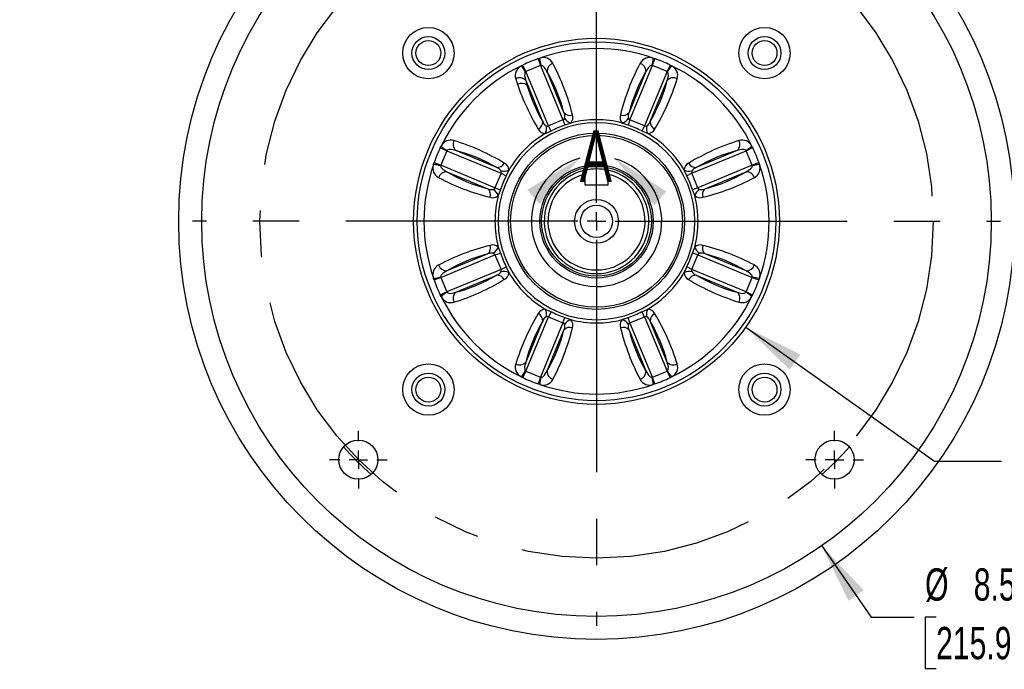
# Model space of a CAD drawing. Header units: inches. Extents: x 0 to 55, y 0 to 42.5.
# Tile 8 of 17: x 39 to 49.6, y 9.8 to 16.8. Entities that reach past the tile are written whole.
import ezdxf

# ---------------------------------------------------------------- set-up
doc = ezdxf.new("R2010")
doc.units = ezdxf.units.IN
doc.header["$LTSCALE"] = 5
doc.header["$MEASUREMENT"] = 0
doc.linetypes.add('CENTERX2', pattern=[0.8, 0.5, -0.1, 0.1, -0.1])
doc.layers.add('CENTER', color=40, linetype='CENTERX2')
doc.layers.add('DIMENSIONS', color=140, linetype='Continuous', lineweight=25)
doc.layers.add('TEXT', color=140, linetype='Continuous', lineweight=25)
doc.styles.add('SLDTEXTSTYLE0', font='TXT', dxfattribs={"width": 0.7})
doc.dimstyles.new('SLDDIMSTYLE4', dxfattribs={"dimtxt": 0.347222, "dimasz": 0.65, "dimexe": 0, "dimexo": 0.0625, "dimgap": 0.086806, "dimtad": 0, "dimtih": 1, "dimtoh": 1, "dimrnd": 1e-09, "dimzin": 12, "dimdsep": 46, "dimtxsty": 'SLDTEXTSTYLE0', "dimsah": 1, "dimcen": 0, "dimadec": 0, "dimazin": 3, "dimtfac": 1, "dimtofl": 0, "dimtmove": 0, "dimatfit": 3, "dimfxl": 0, "dimfrac": 2, "dimtolj": 1, "dimtzin": 12, "dimarcsym": 0})
doc.dimstyles.new('SLDDIMSTYLE5', dxfattribs={"dimtxt": 0.347222, "dimasz": 0.65, "dimexe": 0, "dimexo": 0.0625, "dimgap": 0.086806, "dimtad": 0, "dimtih": 1, "dimtoh": 1, "dimrnd": 1e-09, "dimzin": 4, "dimdsep": 46, "dimtxsty": 'SLDTEXTSTYLE0', "dimsah": 1, "dimcen": 0.09, "dimadec": 0, "dimazin": 1, "dimtfac": 1, "dimtofl": 0, "dimtmove": 0, "dimatfit": 3, "dimfxl": 0, "dimfrac": 2, "dimtolj": 1, "dimtzin": 12, "dimarcsym": 0})
doc.dimstyles.new('SLDDIMSTYLE7', dxfattribs={"dimtxt": 0.347222, "dimasz": 0.65, "dimexe": 0, "dimexo": 0.0625, "dimgap": 0.086806, "dimtad": 0, "dimtih": 1, "dimtoh": 1, "dimrnd": 1e-09, "dimzin": 4, "dimdsep": 46, "dimtxsty": 'SLDTEXTSTYLE0', "dimsah": 1, "dimcen": 0, "dimadec": 0, "dimazin": 1, "dimtfac": 1, "dimtofl": 0, "dimtmove": 0, "dimatfit": 3, "dimfxl": 0, "dimfrac": 2, "dimtolj": 1, "dimtzin": 12, "dimarcsym": 0})
doc.dimstyles.new('SLDDIMSTYLE8', dxfattribs={"dimtxt": 0.347222, "dimasz": 0.65, "dimexe": 0, "dimexo": 0.0625, "dimgap": 0.086806, "dimtad": 0, "dimtih": 1, "dimtoh": 1, "dimrnd": 1e-09, "dimzin": 12, "dimdsep": 46, "dimtxsty": 'SLDTEXTSTYLE0', "dimsah": 1, "dimcen": 0, "dimadec": 0, "dimazin": 3, "dimtfac": 1, "dimtofl": 0, "dimtmove": 0, "dimatfit": 3, "dimfxl": 0, "dimfrac": 2, "dimtolj": 1, "dimtzin": 12, "dimarcsym": 0})

# ---------------------------------------------------------------- blocks, each defined once
blk = doc.blocks.new('_D_9')
at = {"layer": 'DIMENSIONS'}
for p, q in [((48.623, 19.744), (48.506, 19.744)), ((48.506, 19.744), (48.506, 19.192)), ((49.943, 19.744), (50.06, 19.744)), ((50.06, 19.744), (50.06, 19.192)), ((47.06, 17.756), (47.916, 19.239)), ((47.916, 19.239), (48.077, 19.239)), ((48.506, 19.192), (48.623, 19.192)), ((50.06, 19.192), (49.943, 19.192))]:
    blk.add_line(p, q, dxfattribs=at)
blk.add_solid([(47.06, 17.756), (47.471, 18.269), (47.298, 18.369)], dxfattribs=at)
at = {"layer": 'DIMENSIONS', "char_height": 0.3472, "attachment_point": 1, "style": 'SLDTEXTSTYLE0'}
for s, insert in [('%%c', (48.505, 20.269)), ('7.25', (49.029, 20.269)), ('184.2', (48.623, 19.639)), ('B.C.', (48.803, 19.009))]:
    blk.add_mtext(s, dxfattribs=dict(at, insert=insert))
blk = doc.blocks.new('_D_10')
at = {"layer": 'DIMENSIONS'}
for p, q in [((46.394, 20.915), (47.148, 20.915)), ((47.448, 20.915), (51.961, 20.915)), ((51.336, 20.915), (51.336, 18.396)), ((50.676, 17.764), (50.559, 17.764)), ((50.559, 17.764), (50.559, 17.212)), ((51.997, 17.764), (52.113, 17.764)), ((52.113, 17.764), (52.113, 17.212)), ((50.559, 17.212), (50.676, 17.212)), ((52.113, 17.212), (51.997, 17.212)), ((51.336, 14.616), (51.336, 17.134)), ((49.849, 14.616), (51.961, 14.616))]:
    blk.add_line(p, q, dxfattribs=at)
for points in [[(51.336, 20.915), (51.236, 20.265), (51.436, 20.265)], [(51.336, 14.616), (51.436, 15.266), (51.236, 15.266)]]:
    blk.add_solid(points, dxfattribs=at)
at = {"layer": 'DIMENSIONS', "char_height": 0.3472, "attachment_point": 1, "style": 'SLDTEXTSTYLE0'}
for s, insert in [('6.30', (50.82, 18.29)), ('160.0', (50.676, 17.66))]:
    blk.add_mtext(s, dxfattribs=dict(at, insert=insert))
blk = doc.blocks.new('_D_13')
at = {"layer": 'DIMENSIONS'}
for p, q in [((39.12, 20.124), (39.004, 20.124)), ((39.004, 20.124), (39.004, 19.572)), ((40.441, 20.124), (40.558, 20.124)), ((40.558, 20.124), (40.558, 19.572)), ((41.482, 20.124), (40.675, 20.124)), ((42.71, 18.329), (41.482, 20.124)), ((39.004, 19.572), (39.12, 19.572)), ((40.558, 19.572), (40.441, 19.572))]:
    blk.add_line(p, q, dxfattribs=at)
blk.add_solid([(42.71, 18.329), (42.426, 18.922), (42.26, 18.809)], dxfattribs=at)
at = {"layer": 'DIMENSIONS', "char_height": 0.3472, "attachment_point": 1, "style": 'SLDTEXTSTYLE0'}
for s, insert in [('%%c', (39.003, 20.649)), ('9.00', (39.527, 20.649)), ('228.5', (39.12, 20.019))]:
    blk.add_mtext(s, dxfattribs=dict(at, insert=insert))
blk = doc.blocks.new('_D_14')
at = {"layer": 'DIMENSIONS'}
for p, q in [((47.673, 11.125), (48.206, 10.358)), ((48.206, 10.358), (48.67, 10.358)), ((48.904, 10.358), (48.787, 10.358)), ((48.787, 10.358), (48.787, 9.806)), ((50.224, 10.358), (50.341, 10.358)), ((50.341, 10.358), (50.341, 9.806)), ((48.787, 9.806), (48.904, 9.806)), ((50.341, 9.806), (50.224, 9.806))]:
    blk.add_line(p, q, dxfattribs=at)
blk.add_solid([(47.673, 11.125), (47.962, 10.534), (48.126, 10.648)], dxfattribs=at)
at = {"layer": 'DIMENSIONS', "char_height": 0.3472, "attachment_point": 1, "style": 'SLDTEXTSTYLE0'}
for s, insert in [('%%c', (48.786, 10.883)), ('8.50', (49.31, 10.883)), ('215.9', (48.904, 10.253))]:
    blk.add_mtext(s, dxfattribs=dict(at, insert=insert))
blk = doc.blocks.new('_D_15')
at = {"layer": 'DIMENSIONS'}
for p, q in [((46.855, 13.478), (48.889, 12.037)), ((48.889, 12.037), (49.61, 12.037)), ((49.843, 12.037), (49.726, 12.037)), ((49.726, 12.037), (49.726, 11.485)), ((51.164, 12.037), (51.281, 12.037)), ((51.281, 12.037), (51.281, 11.485)), ((49.726, 11.485), (49.843, 11.485)), ((51.281, 11.485), (51.164, 11.485))]:
    blk.add_line(p, q, dxfattribs=at)
blk.add_solid([(46.855, 13.478), (47.328, 13.021), (47.443, 13.184)], dxfattribs=at)
at = {"layer": 'DIMENSIONS', "char_height": 0.3472, "attachment_point": 1, "style": 'SLDTEXTSTYLE0'}
for s, insert in [('%%c', (49.725, 12.563)), ('3.94', (50.25, 12.563)), ('100.0', (49.843, 11.933))]:
    blk.add_mtext(s, dxfattribs=dict(at, insert=insert))
blk = doc.blocks.new('SW_CENTERMARKSYMBOL_1')
at = {"layer": 'CENTER', "color": 0}
for p, q in [((0, 0.2), (0, 4.35)), ((-0.2, 0), (-4.35, 0)), ((0, 0), (-0.1, 0)), ((0, 0), (0, 0.1)), ((0, 0), (0, -0.1)), ((0, 0), (0.1, 0)), ((0.2, 0), (4.35, 0)), ((0, -0.2), (0, -4.35))]:
    blk.add_line(p, q, dxfattribs=at)
blk = doc.blocks.new('SW_CENTERMARKSYMBOL_4')
at = {"layer": 'CENTER', "color": 0}
for p, q in [((0, 0.2), (0, 0.31095)), ((-0.2, 0), (-0.31095, 0)), ((0, 0), (-0.1, 0)), ((0, 0), (0, 0.1)), ((0, 0), (0, -0.1)), ((0, 0), (0.1, 0)), ((0.2, 0), (0.31095, 0)), ((0, -0.2), (0, -0.31095))]:
    blk.add_line(p, q, dxfattribs=at)
blk = doc.blocks.new('SW_CENTERMARKSYMBOL_5')
at = {"layer": 'CENTER', "color": 0}
for p, q in [((0, 0.2), (0, 0.31095)), ((-0.2, 0), (-0.31095, 0)), ((0, 0), (-0.1, 0)), ((0, 0), (0, 0.1)), ((0, 0), (0, -0.1)), ((0, 0), (0.1, 0)), ((0.2, 0), (0.31095, 0)), ((0, -0.2), (0, -0.31095))]:
    blk.add_line(p, q, dxfattribs=at)

msp = doc.modelspace()

# ---------------------------------------------------------------- linework, layer by layer
for p, q in [((44.62, 16.365), (44.637, 16.37)), ((44.62, 16.365), (44.646, 16.292)), ((45.851, 16.292), (45.877, 16.365)), ((45.86, 16.37), (45.877, 16.365)), ((44.44, 16.289), (44.456, 16.297)), ((44.489, 16.226), (44.456, 16.297)), ((44.489, 16.226), (44.485, 16.223)), ((44.646, 16.292), (44.489, 16.226)), ((44.731, 15.643), (44.489, 16.226)), ((44.652, 16.292), (44.646, 16.292)), ((44.646, 16.292), (44.888, 15.708)), ((44.898, 15.785), (44.716, 16.226)), ((45.781, 16.226), (45.599, 15.785)), ((45.609, 15.708), (45.851, 16.292)), ((46.008, 16.226), (45.766, 15.643)), ((45.851, 16.292), (45.845, 16.292)), ((46.008, 16.226), (45.851, 16.292)), ((46.041, 16.297), (46.008, 16.226)), ((46.012, 16.223), (46.008, 16.226)), ((46.041, 16.297), (46.057, 16.289)), ((44.379, 16.15), (44.398, 16.089)), ((44.487, 16.131), (44.669, 15.69)), ((44.487, 16.131), (44.5, 16.081)), ((45.828, 15.69), (46.01, 16.131)), ((44.888, 15.708), (44.731, 15.643)), ((44.888, 15.708), (44.908, 15.649)), ((45.609, 15.708), (45.589, 15.649)), ((45.766, 15.643), (45.609, 15.708)), ((44.759, 15.587), (44.702, 15.562)), ((44.706, 15.644), (44.708, 15.643)), ((44.759, 15.587), (44.731, 15.643)), ((44.971, 15.673), (44.908, 15.649)), ((45.589, 15.649), (45.526, 15.673)), ((45.766, 15.643), (45.738, 15.587)), ((45.8, 15.56), (45.738, 15.587)), ((44.702, 15.562), (44.697, 15.56)), ((43.567, 15.408), (43.576, 15.424)), ((43.567, 15.408), (43.638, 15.375)), ((43.638, 15.375), (43.573, 15.218)), ((43.641, 15.379), (43.638, 15.375)), ((43.638, 15.375), (44.221, 15.133)), ((44.174, 15.195), (43.733, 15.377)), ((46.276, 15.133), (46.859, 15.375)), ((46.764, 15.377), (46.323, 15.195)), ((46.859, 15.375), (46.856, 15.379)), ((46.859, 15.375), (46.93, 15.408)), ((46.925, 15.218), (46.859, 15.375)), ((46.922, 15.424), (46.93, 15.408)), ((43.494, 15.227), (43.499, 15.244)), ((43.573, 15.218), (43.499, 15.244)), ((43.573, 15.218), (43.572, 15.212)), ((44.156, 14.976), (43.573, 15.218)), ((44.305, 15.167), (44.277, 15.105)), ((45.124, 15.164), (45.124, 15.124)), ((45.374, 15.164), (45.374, 15.124)), ((46.22, 15.105), (46.193, 15.167)), ((46.925, 15.218), (46.341, 14.976)), ((46.998, 15.244), (46.925, 15.218)), ((46.925, 15.212), (46.925, 15.218)), ((46.998, 15.244), (47.004, 15.227)), ((43.639, 15.148), (44.079, 14.966)), ((44.221, 15.133), (44.156, 14.976)), ((44.221, 15.133), (44.277, 15.105)), ((45.124, 15.124), (45.124, 15.009)), ((45.374, 15.009), (45.374, 15.124)), ((46.276, 15.133), (46.22, 15.105)), ((46.341, 14.976), (46.276, 15.133)), ((46.418, 14.966), (46.859, 15.148)), ((44.156, 14.976), (44.216, 14.956)), ((44.216, 14.956), (44.191, 14.893)), ((45.124, 15.009), (45.374, 15.009)), ((46.341, 14.976), (46.282, 14.956)), ((46.306, 14.893), (46.282, 14.956)), ((44.191, 14.338), (44.216, 14.275)), ((46.282, 14.275), (46.306, 14.338)), ((43.573, 14.013), (44.156, 14.255)), ((44.079, 14.265), (43.639, 14.083)), ((44.156, 14.255), (44.216, 14.275)), ((44.156, 14.255), (44.221, 14.098)), ((46.276, 14.098), (46.341, 14.255)), ((46.341, 14.255), (46.282, 14.275)), ((46.341, 14.255), (46.925, 14.013)), ((46.859, 14.083), (46.418, 14.265)), ((44.221, 14.098), (44.277, 14.126)), ((44.277, 14.126), (44.305, 14.064)), ((46.193, 14.064), (46.22, 14.126)), ((46.276, 14.098), (46.22, 14.126)), ((43.499, 13.987), (43.494, 14.004)), ((43.499, 13.987), (43.573, 14.013)), ((43.572, 14.019), (43.573, 14.013)), ((43.573, 14.013), (43.638, 13.856)), ((44.221, 14.098), (43.638, 13.856)), ((43.733, 13.854), (44.174, 14.036)), ((46.859, 13.856), (46.276, 14.098)), ((46.323, 14.036), (46.764, 13.854)), ((46.859, 13.856), (46.925, 14.013)), ((46.925, 14.013), (46.925, 14.019)), ((46.925, 14.013), (46.998, 13.987)), ((47.004, 14.004), (46.998, 13.987)), ((43.638, 13.856), (43.567, 13.823)), ((43.576, 13.807), (43.567, 13.823)), ((43.638, 13.856), (43.641, 13.852)), ((46.856, 13.852), (46.859, 13.856)), ((46.93, 13.823), (46.859, 13.856)), ((46.93, 13.823), (46.922, 13.807)), ((44.489, 13.005), (44.731, 13.588)), ((44.697, 13.672), (44.759, 13.644)), ((44.759, 13.644), (44.731, 13.588)), ((44.731, 13.588), (44.888, 13.523)), ((44.888, 13.523), (44.908, 13.583)), ((44.908, 13.583), (44.971, 13.558)), ((45.526, 13.558), (45.589, 13.583)), ((45.609, 13.523), (45.589, 13.583)), ((45.609, 13.523), (45.766, 13.588)), ((45.738, 13.644), (45.8, 13.672)), ((45.766, 13.588), (45.738, 13.644)), ((45.766, 13.588), (46.008, 13.005)), ((44.669, 13.541), (44.487, 13.1)), ((44.888, 13.523), (44.646, 12.94)), ((45.851, 12.94), (45.609, 13.523)), ((46.01, 13.1), (45.828, 13.541)), ((44.716, 13.006), (44.898, 13.446)), ((45.599, 13.446), (45.781, 13.006)), ((44.456, 12.934), (44.44, 12.943)), ((44.456, 12.934), (44.489, 13.005)), ((44.485, 13.008), (44.489, 13.005)), ((44.489, 13.005), (44.646, 12.94)), ((44.646, 12.94), (44.62, 12.866)), ((44.646, 12.94), (44.652, 12.939)), ((45.845, 12.939), (45.851, 12.94)), ((45.851, 12.94), (46.008, 13.005)), ((45.877, 12.866), (45.851, 12.94)), ((46.008, 13.005), (46.012, 13.008)), ((46.008, 13.005), (46.041, 12.934)), ((46.057, 12.943), (46.041, 12.934)), ((44.637, 12.861), (44.62, 12.866)), ((45.877, 12.866), (45.86, 12.861))]:
    msp.add_line(p, q)
at = {"flags": 128}
for points in [[(44.485, 16.223), (44.479, 16.216), (44.476, 16.206), (44.474, 16.181), (44.487, 16.131)], [(44.716, 16.226), (44.689, 16.27), (44.67, 16.287), (44.661, 16.291), (44.652, 16.292)], [(45.845, 16.292), (45.836, 16.291), (45.827, 16.287), (45.808, 16.27), (45.781, 16.226)], [(46.01, 16.131), (46.023, 16.181), (46.021, 16.206), (46.018, 16.216), (46.012, 16.223)], [(43.733, 15.377), (43.683, 15.39), (43.658, 15.388), (43.648, 15.385), (43.641, 15.379)], [(46.856, 15.379), (46.849, 15.385), (46.839, 15.388), (46.814, 15.39), (46.764, 15.377)], [(43.572, 15.212), (43.573, 15.203), (43.577, 15.194), (43.594, 15.175), (43.639, 15.148)], [(46.859, 15.148), (46.903, 15.175), (46.92, 15.194), (46.924, 15.203), (46.925, 15.212)], [(43.639, 14.083), (43.594, 14.056), (43.577, 14.037), (43.573, 14.028), (43.572, 14.019)], [(46.925, 14.019), (46.924, 14.028), (46.92, 14.037), (46.903, 14.056), (46.859, 14.083)], [(43.641, 13.852), (43.648, 13.846), (43.658, 13.843), (43.683, 13.841), (43.733, 13.854)], [(46.764, 13.854), (46.814, 13.841), (46.839, 13.843), (46.849, 13.846), (46.856, 13.852)], [(44.487, 13.1), (44.474, 13.05), (44.476, 13.025), (44.479, 13.015), (44.485, 13.008)], [(46.012, 13.008), (46.018, 13.015), (46.021, 13.025), (46.023, 13.05), (46.01, 13.1)], [(44.652, 12.939), (44.661, 12.94), (44.67, 12.944), (44.689, 12.961), (44.716, 13.006)], [(45.781, 13.006), (45.808, 12.961), (45.827, 12.944), (45.836, 12.94), (45.845, 12.939)]]:
    msp.add_lwpolyline(points, dxfattribs=at)
for centre, radius in [((45.249, 14.616), 4.498), ((45.249, 14.616), 4.25), ((43.439, 16.425), 0.276), ((47.058, 16.425), 0.276), ((43.439, 16.425), 0.177), ((45.249, 14.616), 1.969), ((43.439, 16.425), 0.134), ((45.249, 14.616), 1.93), ((47.058, 16.425), 0.177), ((47.058, 16.425), 0.134), ((45.249, 14.616), 0.948), ((45.249, 14.616), 0.925), ((45.249, 14.616), 0.61), ((45.249, 14.616), 0.591), ((45.249, 14.616), 0.236), ((45.249, 14.616), 0.173), ((43.439, 12.806), 0.276), ((47.058, 12.806), 0.276), ((43.439, 12.806), 0.177), ((43.439, 12.806), 0.134), ((47.058, 12.806), 0.177), ((47.058, 12.806), 0.134), ((42.685, 12.052), 0.211), ((47.812, 12.052), 0.211)]:
    msp.add_circle(centre, radius)
for centre, radius, start, end in [((45.249, 14.616), 1.858, 70.8004, 109.1998), ((45.249, 14.616), 1.859, 109.7619, 115.2381), ((44.676, 16.26), 0.117, 28.2032, 109.0303), ((44.988, 16.395), 0.352, 184.0694, 197.0537), ((45.821, 16.262), 0.115, 70.2562, 152.5165), ((45.509, 16.395), 0.352, 342.9471, 355.9363), ((45.249, 14.616), 1.859, 64.7619, 70.2381), ((45.249, 14.616), 1.858, 115.8004, 154.1998), ((44.489, 16.184), 0.115, 115.2562, 197.5165), ((44.174, 16.058), 0.352, 27.9471, 40.9363), ((44.809, 16.227), 0.0928, 108.6824, 180.9476), ((43.251, 15.361), 1.701, 14.4424, 30.5575), ((42.648, 15.187), 2.411, 13.763, 27.9078), ((47.859, 15.183), 2.422, 152.1245, 166.2045), ((47.246, 15.361), 1.701, 149.4422, 165.5578), ((45.689, 16.227), 0.0929, 359.0693, 71.2999), ((46.323, 16.058), 0.352, 139.0694, 152.0537), ((45.249, 14.616), 1.858, 25.8002, 64.1998), ((46.006, 16.183), 0.117, 343.2032, 64.0303), ((44.42, 16.066), 0.0929, 44.0693, 116.2999), ((44.363, 16.555), 1.701, 329.4424, 345.5575), ((43.813, 16.858), 2.411, 328.763, 342.9078), ((46.077, 16.066), 0.0928, 63.6824, 135.9476), ((44.443, 16.002), 0.0978, 54.167, 117.279), ((46.758, 16.895), 2.494, 198.8692, 211.0751), ((46.166, 16.57), 1.736, 196.372, 210.4582), ((44.583, 15.685), 0.0864, 296.7914, 3.5452), ((44.746, 15.713), 0.0798, 196.2463, 239.777), ((44.879, 15.735), 0.0279, 289.3107, 342.612), ((44.963, 15.842), 0.0864, 221.452, 288.2122), ((44.828, 15.747), 0.0799, 345.2416, 28.7452), ((45.012, 15.791), 0.125, 211.1509, 250.7957), ((44.91, 15.732), 0.0845, 315.9312, 19.5639), ((45.249, 14.616), 1.093, 75.2954, 104.7029), ((45.587, 15.732), 0.0847, 160.5025, 224.0327), ((45.534, 15.842), 0.0864, 251.7914, 318.5452), ((45.485, 15.791), 0.125, 289.219, 328.8494), ((45.669, 15.747), 0.0798, 151.2463, 194.777), ((45.615, 15.731), 0.0238, 192.3768, 255.7225), ((45.751, 15.713), 0.0799, 300.2416, 343.7452), ((45.914, 15.685), 0.0864, 176.4575, 243.207), ((45.249, 14.616), 1.059, 45, 225), ((44.698, 15.644), 0.0847, 205.5025, 269.0327), ((44.585, 15.614), 0.125, 334.219, 13.8494), ((44.577, 15.612), 0.135, 338.204, 13.3379), ((44.719, 15.663), 0.0229, 241.6947, 300.524), ((45.249, 14.616), 1.088, 108.2602, 116.7398), ((45.249, 14.616), 1.088, 63.2602, 71.7398), ((45.778, 15.668), 0.0279, 244.3107, 297.612), ((45.912, 15.614), 0.125, 166.1509, 205.7957), ((45.799, 15.644), 0.0845, 270.9312, 334.5639), ((43.681, 15.373), 0.117, 73.2032, 154.0303), ((43.798, 15.444), 0.0928, 153.6824, 225.9476), ((43.006, 13.18), 2.411, 58.763, 72.9078), ((45.249, 14.616), 1.093, 120.2954, 149.7029), ((45.249, 14.616), 1.093, 30.2971, 59.7029), ((47.496, 13.17), 2.422, 107.1244, 121.2046), ((46.699, 15.444), 0.0929, 314.0702, 26.2994), ((46.817, 15.375), 0.115, 25.254, 107.5128), ((45.249, 14.616), 1.859, 154.7619, 160.2381), ((43.806, 15.69), 0.352, 229.0694, 242.0537), ((43.309, 13.73), 1.701, 59.4424, 75.5575), ((47.188, 13.73), 1.701, 104.4423, 120.5577), ((46.691, 15.69), 0.352, 297.9487, 310.9282), ((45.249, 14.616), 1.859, 19.7619, 25.2381), ((45.249, 14.616), 1.059, 225, 45), ((45.249, 14.616), 1.858, 160.8004, 199.1998), ((43.602, 15.188), 0.115, 160.2562, 242.5165), ((43.469, 14.876), 0.352, 72.9471, 85.9363), ((44.179, 15.281), 0.0864, 266.452, 333.2122), ((44.152, 15.118), 0.0799, 30.2416, 73.7452), ((44.25, 15.279), 0.125, 256.1509, 295.7957), ((44.22, 15.166), 0.0845, 0.9312, 64.5639), ((45.249, 14.616), 0.563, 102.8373, 77.1627), ((45.249, 14.616), 0.563, 77.1627, 102.8373), ((46.277, 15.166), 0.0845, 115.4323, 179.0682), ((46.247, 15.279), 0.125, 244.2043, 283.8491), ((46.318, 15.281), 0.0864, 206.7865, 273.5498), ((46.346, 15.118), 0.0799, 106.2522, 149.757), ((47.028, 14.876), 0.352, 94.0661, 107.0505), ((46.893, 15.189), 0.117, 298.1989, 19.0284), ((45.249, 14.616), 1.858, 340.8002, 19.1996), ((43.637, 15.056), 0.0929, 89.0693, 161.2999), ((44.682, 17.226), 2.422, 242.1245, 256.2045), ((44.503, 16.613), 1.701, 239.4422, 255.5578), ((45.249, 14.616), 1.088, 153.2602, 161.7398), ((44.196, 15.145), 0.0279, 334.3107, 27.612), ((45.249, 14.616), 0.523, 103.8217, 76.1783), ((45.249, 14.616), 1.088, 18.2602, 26.7398), ((46.3, 15.145), 0.0266, 150.9463, 207.1311), ((45.82, 17.216), 2.411, 283.7633, 297.9077), ((45.994, 16.613), 1.701, 284.4422, 300.5578), ((46.86, 15.056), 0.0929, 18.7001, 90.9307), ((44.022, 14.901), 0.0864, 341.7914, 48.5452), ((44.117, 15.036), 0.0798, 241.2463, 284.777), ((44.133, 14.982), 0.0238, 282.3768, 345.7225), ((44.073, 14.852), 0.125, 19.219, 58.8494), ((46.424, 14.852), 0.125, 121.1506, 160.781), ((46.367, 14.985), 0.0269, 198.283, 253.6177), ((46.38, 15.036), 0.0799, 255.2234, 298.7534), ((46.475, 14.901), 0.0864, 131.4548, 198.2086), ((44.132, 14.954), 0.0847, 250.5025, 314.0327), ((45.249, 14.616), 1.093, 165.2954, 194.7029), ((45.249, 14.616), 1.093, 345.2971, 14.7046), ((46.365, 14.954), 0.0847, 225.9673, 289.4975), ((44.678, 12.015), 2.411, 103.763, 117.9078), ((44.022, 14.33), 0.0864, 311.452, 18.2122), ((44.132, 14.277), 0.0845, 45.9312, 109.5639), ((44.073, 14.379), 0.125, 301.1509, 340.7957), ((46.365, 14.277), 0.0845, 70.4323, 134.0682), ((46.424, 14.379), 0.125, 199.2043, 238.8491), ((46.475, 14.33), 0.0864, 161.7865, 228.5498), ((45.816, 12.005), 2.422, 62.1244, 76.2046), ((44.503, 12.618), 1.701, 104.4424, 120.5575), ((44.117, 14.195), 0.0799, 75.2416, 118.7452), ((44.129, 14.246), 0.0279, 19.3107, 72.612), ((45.249, 14.616), 1.088, 198.2602, 206.7398), ((45.249, 14.616), 1.088, 333.2602, 341.7398), ((46.367, 14.247), 0.0266, 105.9463, 162.1311), ((46.38, 14.195), 0.0799, 61.2522, 104.757), ((45.994, 12.618), 1.701, 59.4423, 75.5577), ((43.604, 14.043), 0.117, 118.2032, 199.0303), ((43.637, 14.176), 0.0928, 198.6824, 270.9476), ((46.86, 14.176), 0.0929, 269.0702, 341.2994), ((46.895, 14.043), 0.115, 340.254, 62.5128), ((43.469, 14.355), 0.352, 274.0694, 287.0537), ((43.309, 15.501), 1.701, 284.4422, 300.5578), ((44.152, 14.113), 0.0798, 286.2463, 329.777), ((44.179, 13.95), 0.0864, 26.7914, 93.5452), ((44.2, 14.086), 0.0238, 327.3768, 30.7225), ((44.25, 13.952), 0.125, 64.219, 103.8494), ((44.22, 14.065), 0.0847, 295.5025, 359.0327), ((45.249, 14.616), 1.093, 210.2954, 239.7046), ((45.249, 14.616), 1.093, 300.2971, 329.7046), ((46.247, 13.952), 0.125, 76.1506, 115.781), ((46.277, 14.065), 0.0847, 180.9673, 244.4975), ((46.318, 13.95), 0.0864, 86.4548, 153.2086), ((46.3, 14.086), 0.0269, 153.283, 208.6177), ((46.346, 14.113), 0.0799, 210.2234, 253.7534), ((47.188, 15.501), 1.701, 239.4422, 255.5578), ((47.028, 14.356), 0.352, 252.9487, 265.9282), ((45.249, 14.616), 1.859, 199.7619, 205.2381), ((43.001, 16.061), 2.422, 287.1245, 301.2045), ((47.491, 16.051), 2.411, 238.7633, 252.9077), ((45.249, 14.616), 1.859, 334.7619, 340.2381), ((43.806, 13.541), 0.352, 117.9471, 130.9363), ((45.249, 14.616), 1.858, 205.8004, 244.1996), ((43.68, 13.856), 0.115, 205.2562, 287.5165), ((43.798, 13.787), 0.0929, 134.0693, 206.2999), ((45.249, 14.616), 1.858, 295.8002, 334.1996), ((46.699, 13.787), 0.0929, 333.7001, 45.9307), ((46.816, 13.858), 0.117, 253.1989, 334.0284), ((46.691, 13.541), 0.352, 49.0661, 62.0505), ((46.684, 12.373), 2.411, 148.7633, 162.9077), ((44.698, 13.587), 0.0847, 90.9673, 154.4975), ((44.583, 13.546), 0.0864, 356.4548, 63.2086), ((44.746, 13.518), 0.0799, 120.2234, 163.7534), ((44.585, 13.617), 0.125, 346.1506, 25.781), ((44.719, 13.564), 0.0269, 63.283, 118.6177), ((45.249, 14.616), 1.088, 243.2602, 251.7398), ((45.249, 14.616), 1.088, 288.2602, 296.7398), ((45.778, 13.564), 0.0266, 60.9463, 117.1311), ((45.912, 13.617), 0.125, 154.2043, 193.8491), ((45.751, 13.518), 0.0799, 16.2522, 59.757), ((45.799, 13.587), 0.0845, 25.4323, 89.0682), ((45.914, 13.546), 0.0864, 116.7865, 183.5498), ((43.803, 12.368), 2.422, 17.1244, 31.2046), ((46.134, 12.676), 1.701, 149.4422, 165.5578), ((42.638, 14.049), 2.422, 332.1244, 346.2046), ((44.88, 13.498), 0.0266, 15.9463, 72.1311), ((44.828, 13.484), 0.0799, 331.2522, 14.757), ((44.963, 13.389), 0.0864, 71.7865, 138.5498), ((45.012, 13.44), 0.125, 109.2043, 148.8491), ((44.91, 13.499), 0.0845, 340.4323, 44.0682), ((45.249, 14.616), 1.093, 255.2971, 284.7046), ((45.587, 13.499), 0.0847, 135.9673, 199.4975), ((45.534, 13.389), 0.0864, 41.4548, 108.2086), ((47.849, 14.045), 2.411, 193.7633, 207.9077), ((45.485, 13.44), 0.125, 31.1506, 70.781), ((45.669, 13.484), 0.0799, 165.2234, 208.7534), ((45.618, 13.497), 0.0269, 108.283, 163.6177), ((44.363, 12.676), 1.701, 14.4423, 30.5577), ((43.251, 13.87), 1.701, 329.4423, 345.5577), ((47.246, 13.87), 1.701, 194.4422, 210.5578), ((44.491, 13.048), 0.117, 163.1989, 244.0284), ((44.42, 13.165), 0.0929, 243.7001, 315.9307), ((46.077, 13.165), 0.0928, 224.0523, 296.3177), ((46.008, 13.047), 0.115, 295.254, 17.5128), ((44.174, 13.173), 0.352, 319.0637, 332.0529), ((45.249, 14.616), 1.859, 244.7619, 250.2381), ((44.989, 12.836), 0.352, 162.9487, 175.9282), ((44.809, 13.004), 0.0928, 179.0523, 251.3177), ((45.689, 13.004), 0.0929, 288.7001, 0.9307), ((45.509, 12.836), 0.352, 4.0661, 17.0505), ((45.249, 14.616), 1.859, 289.7619, 295.2381), ((46.323, 13.173), 0.352, 207.9487, 220.9282), ((44.676, 12.969), 0.115, 250.254, 332.5128), ((45.249, 14.616), 1.858, 250.8002, 289.1996), ((45.822, 12.971), 0.117, 208.1989, 289.0284), ((45.249, 14.616), 3.647, 221.6925, 228.3075), ((45.249, 14.616), 3.647, 311.6925, 318.3075)]:
    msp.add_arc(centre, radius, start, end)
at = {"layer": 'CENTER'}
msp.add_circle((45.249, 14.616), 3.625, dxfattribs=at)
at = {"layer": 'TEXT'}
msp.add_arc((45.249, 14.616), 0.702, 104.9117, 73.6691, dxfattribs=at)
for points in [[(45.068, 15.294), (44.504, 14.956), (44.632, 14.802)], [(45.446, 15.29), (45.87, 14.786), (46.001, 14.937)]]:
    msp.add_solid(points, dxfattribs=at)

# ---------------------------------------------------------------- block references
at = {"layer": 'CENTER'}
for name, p in [('SW_CENTERMARKSYMBOL_1', (45.249, 14.616)), ('SW_CENTERMARKSYMBOL_5', (42.685, 12.052)), ('SW_CENTERMARKSYMBOL_4', (47.812, 12.052))]:
    msp.add_blockref(name, p, dxfattribs=at)

# ---------------------------------------------------------------- texts
at = {"layer": 'TEXT', "insert": (45.068, 15.595), "char_height": 0.556, "attachment_point": 1, "style": 'SLDTEXTSTYLE0'}
msp.add_mtext('A', dxfattribs=at)

# ---------------------------------------------------------------- dimensions: what is measured, and where the dimension line sits
at = {"layer": 'DIMENSIONS'}
dim = msp.add_linear_dim(base=(51.336, 20.915), p1=(49.599, 14.616), p2=(46.144, 20.915), angle=90, dimstyle='SLDDIMSTYLE5', dxfattribs=at)
dim.commit()
dim.dimension.update_dxf_attribs({"geometry": '_D_10', "text_midpoint": (51.336, 17.765), "dimtype": 160})
for p1, p2, dimstyle, picture, middle in [((47.787, 10.902), (42.71, 18.329), 'SLDDIMSTYLE7', '_D_13', (39.781, 20.124)), ((42.824, 18.106), (47.673, 11.125), 'SLDDIMSTYLE7', '_D_14', (49.564, 10.358)), ((43.642, 15.753), (46.855, 13.478), 'SLDDIMSTYLE8', '_D_15', (50.503, 12.037))]:
    dim = msp.add_diameter_dim_2p(p1=p1, p2=p2, dimstyle=dimstyle, dxfattribs=at)
    dim.commit()
    dim.dimension.update_dxf_attribs({"geometry": picture, "text_midpoint": middle, "dimtype": 163})
dim = msp.add_diameter_dim_2p(p1=(43.437, 11.476), p2=(47.06, 17.756), text='<>\\PB.C.', dimstyle='SLDDIMSTYLE4', dxfattribs=at)
dim.commit()
dim.dimension.update_dxf_attribs({"geometry": '_D_9', "text_midpoint": (49.283, 19.468), "dimtype": 163})

doc.saveas('drawing.dxf')
